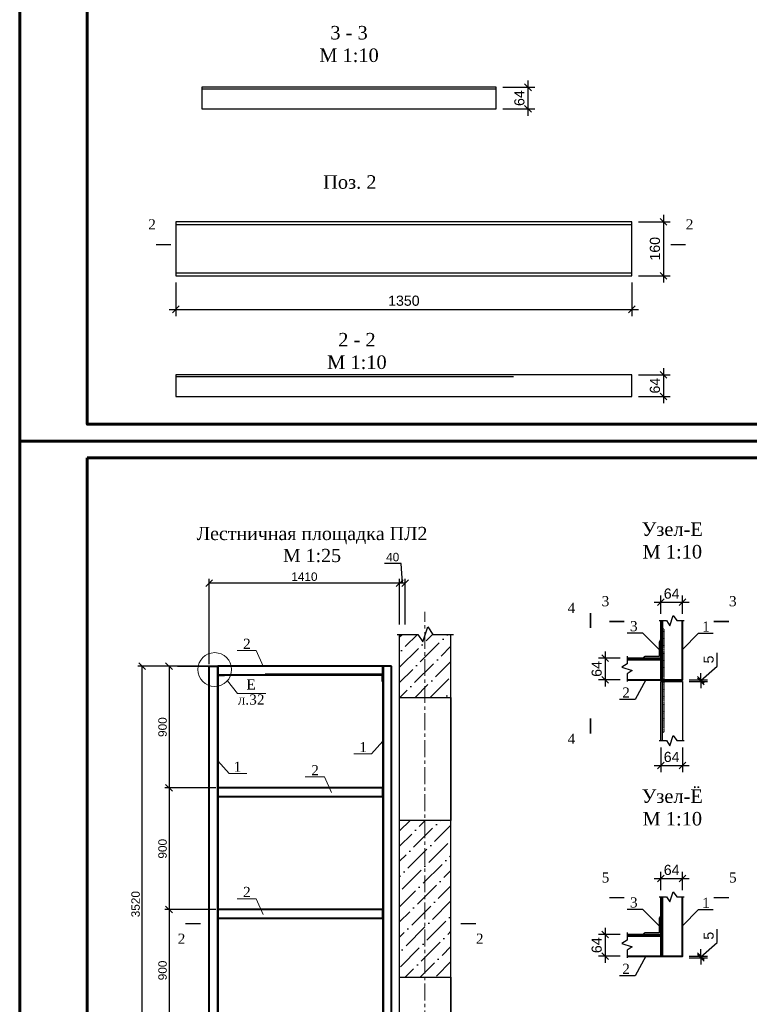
# Model space of a CAD drawing. Header units: millimetres. Extents: x 2063114 to 14983986, y -126020516 to 213791.
# Tile 189 of 256: x 2320392 to 2341999, y -1427666 to -1398533. Entities that reach past the tile are written whole.
import ezdxf
from ezdxf.enums import TextEntityAlignment as Align

# ---------------------------------------------------------------- set-up
doc = ezdxf.new("R2010")
doc.units = ezdxf.units.MM
doc.linetypes.add('ACAD_ISO03W100', pattern=[30, 12, -18])
doc.linetypes.add('CENTERX2', pattern=[4, 2.5, -0.5, 0.5, -0.5])
doc.layers.get('Defpoints').update_dxf_attribs({"color": 6, "lineweight": 35})
for name, color, linetype, lineweight in [('.', 7, 'Continuous', 15), ('0_Ном._пера__7', 7, 'Continuous', 30), ('АСО-оси', 24, 'CENTERX2', 20), ('Текст', 7, 'Continuous', 15), ('Фундаменты', 252, 'Continuous', 25)]:
    doc.layers.add(name, color=color, linetype=linetype, lineweight=lineweight)
doc.layers.add('_print', color=6, linetype='Continuous', lineweight=60, plot=False)
doc.styles.get("Standard").update_dxf_attribs({"font": 'arial.ttf'})
doc.styles.add('TIMES', font='times.ttf')
doc.styles.add('Times New Roman', font='times.ttf')
doc.styles.add('СГЕНЕРИР_СТИЛЬ_2', font='timesbd.ttf')
doc.dimstyles.new('10', dxfattribs={"dimtxt": 300, "dimasz": 200, "dimexe": 200, "dimexo": 200, "dimgap": 100, "dimtad": 1, "dimlfac": 0.1, "dimtxsty": 'Standard', "dimblk": 'OBLIQUE', "dimcen": 200, "dimdle": 200, "dimclrd": 256, "dimclre": 256, "dimclrt": 256, "dimadec": 0, "dimazin": 0, "dimtfac": 1, "dimtmove": 0, "dimatfit": 3, "dimldrblk": 'OBLIQUE', "dimfxl": 1, "dimlwd": -1, "dimlwe": -1, "dimarcsym": 0})
doc.dimstyles.new('25', dxfattribs={"dimscale": 100, "dimtxt": 2.5, "dimasz": 2, "dimexe": 1.25, "dimexo": 0.625, "dimtad": 1, "dimdec": 0, "dimlfac": 0.25, "dimtxsty": 'Standard', "dimblk": 'OBLIQUE', "dimcen": 2, "dimdle": 0.008, "dimclrd": 256, "dimclre": 256, "dimclrt": 256, "dimadec": 0, "dimazin": 0, "dimtfac": 1, "dimtdec": 0, "dimtmove": 1, "dimatfit": 2, "dimfxl": 1.25, "dimarcsym": 0})

# ---------------------------------------------------------------- blocks, each defined once
blk = doc.blocks.new('_Oblique')
at = {"color": 0, "linetype": 'ByBlock', "lineweight": -2}
blk.add_line((-0.5, -0.5), (0.5, 0.5), dxfattribs=at)
blk = doc.blocks.new('*D804')
at = {"transparency": 16777216}
for p, q in [((2325019, -1406311), (2325019, -1407304)), ((2338519, -1406311), (2338519, -1407304)), ((2324819, -1407104), (2338719, -1407104))]:
    blk.add_line(p, q, dxfattribs=at)
at = {"layer": 'Defpoints', "color": 0, "lineweight": 30, "transparency": 16777216}
for p in [(2325019, -1406111), (2338519, -1406111), (2338519, -1407104)]:
    blk.add_point(p, dxfattribs=at)
at = {"transparency": 16777216, "xscale": 200, "yscale": 200, "zscale": 200, "rotation": 180}
blk.add_blockref('_Oblique', (2325019, -1407104), dxfattribs=at)
at = {"transparency": 16777216, "xscale": 200, "yscale": 200, "zscale": 200}
blk.add_blockref('_Oblique', (2338519, -1407104), dxfattribs=at)
at = {"transparency": 16777216, "insert": (2331769, -1406850), "char_height": 300, "attachment_point": 5}
blk.add_mtext('1350', dxfattribs=at)
blk = doc.blocks.new('*D763')
at = {"transparency": 16777216}
for p, q in [((2339458, -1404311), (2339458, -1406311)), ((2338719, -1404511), (2339658, -1404511)), ((2338719, -1406111), (2339658, -1406111))]:
    blk.add_line(p, q, dxfattribs=at)
at = {"layer": 'Defpoints', "color": 0, "lineweight": 30, "transparency": 16777216}
for p in [(2338519, -1404511), (2338519, -1406111), (2339458, -1406111)]:
    blk.add_point(p, dxfattribs=at)
at = {"transparency": 16777216, "xscale": 200, "yscale": 200, "zscale": 200}
for p, rotation in [((2339458, -1404511), 90), ((2339458, -1406111), 270)]:
    blk.add_blockref('_Oblique', p, dxfattribs=dict(at, rotation=rotation))
at = {"transparency": 16777216, "insert": (2339205, -1405311), "char_height": 300, "attachment_point": 5, "rotation": 90}
blk.add_mtext('160', dxfattribs=at)
blk = doc.blocks.new('*D764')
at = {"transparency": 16777216}
for p, q in [((2339458, -1408842), (2339458, -1409882)), ((2338719, -1409042), (2339658, -1409042)), ((2338719, -1409682), (2339658, -1409682))]:
    blk.add_line(p, q, dxfattribs=at)
at = {"layer": 'Defpoints', "color": 0, "lineweight": 30, "transparency": 16777216}
for p in [(2338519, -1409042), (2338519, -1409682), (2339458, -1409682)]:
    blk.add_point(p, dxfattribs=at)
at = {"transparency": 16777216, "xscale": 200, "yscale": 200, "zscale": 200}
for p, rotation in [((2339458, -1409042), 90), ((2339458, -1409682), 270)]:
    blk.add_blockref('_Oblique', p, dxfattribs=dict(at, rotation=rotation))
at = {"transparency": 16777216, "insert": (2339205, -1409362), "char_height": 300, "attachment_point": 5, "rotation": 90}
blk.add_mtext('64', dxfattribs=at)
blk = doc.blocks.new('*D829')
at = {"transparency": 16777216}
for p, q in [((2335444, -1400334), (2335444, -1401374)), ((2334704, -1400534), (2335644, -1400534)), ((2334704, -1401174), (2335644, -1401174))]:
    blk.add_line(p, q, dxfattribs=at)
at = {"layer": 'Defpoints', "color": 0, "lineweight": 30, "transparency": 16777216}
for p in [(2334504, -1400534), (2334504, -1401174), (2335444, -1401174)]:
    blk.add_point(p, dxfattribs=at)
at = {"transparency": 16777216, "xscale": 200, "yscale": 200, "zscale": 200}
for p, rotation in [((2335444, -1400534), 90), ((2335444, -1401174), 270)]:
    blk.add_blockref('_Oblique', p, dxfattribs=dict(at, rotation=rotation))
at = {"transparency": 16777216, "insert": (2335191, -1400854), "char_height": 300, "attachment_point": 5, "rotation": 90}
blk.add_mtext('64', dxfattribs=at)
blk = doc.blocks.new('*D905')
at = {"layer": 'Defpoints', "color": 0, "linetype": 'Continuous', "lineweight": 30, "transparency": 16777216}
for p in [(2324016, -1417664), (2324814, -1417664), (2324814, -1431744)]:
    blk.add_point(p, dxfattribs=at)
at = {"layer": 'Текст', "linetype": 'Continuous', "lineweight": -2, "transparency": 16777216}
for p, q in [((2324752, -1417664), (2323891, -1417664)), ((2324016, -1431745), (2324016, -1417664)), ((2324752, -1431744), (2323891, -1431744))]:
    blk.add_line(p, q, dxfattribs=at)
at = {"layer": 'Текст', "linetype": 'Continuous', "lineweight": -2, "transparency": 16777216, "xscale": 200, "yscale": 200, "zscale": 200}
for p, rotation in [((2324016, -1417664), 90), ((2324016, -1431744), 270)]:
    blk.add_blockref('_Oblique', p, dxfattribs=dict(at, rotation=rotation))
at = {"layer": 'Текст', "linetype": 'Continuous', "transparency": 16777216, "insert": (2323825, -1424704), "char_height": 250, "attachment_point": 5, "rotation": 90}
blk.add_mtext('3520', dxfattribs=at)
blk = doc.blocks.new('*D906')
at = {"layer": 'Defpoints', "color": 0, "linetype": 'Continuous', "lineweight": 30, "transparency": 16777216}
for p in [(2326004, -1415205), (2331644, -1416492), (2326004, -1417664)]:
    blk.add_point(p, dxfattribs=at)
at = {"layer": 'Текст', "linetype": 'Continuous', "lineweight": -2, "transparency": 16777216}
for p, q in [((2331645, -1415205), (2326003, -1415205)), ((2326004, -1417602), (2326004, -1415080)), ((2331644, -1416429), (2331644, -1415080))]:
    blk.add_line(p, q, dxfattribs=at)
at = {"layer": 'Текст', "linetype": 'Continuous', "lineweight": -2, "transparency": 16777216, "xscale": 200, "yscale": 200, "zscale": 200, "rotation": 180}
blk.add_blockref('_Oblique', (2326004, -1415205), dxfattribs=at)
at = {"layer": 'Текст', "linetype": 'Continuous', "lineweight": -2, "transparency": 16777216, "xscale": 200, "yscale": 200, "zscale": 200}
blk.add_blockref('_Oblique', (2331644, -1415205), dxfattribs=at)
at = {"layer": 'Текст', "linetype": 'Continuous', "transparency": 16777216, "insert": (2328824, -1415015), "char_height": 250, "attachment_point": 5}
blk.add_mtext('1410', dxfattribs=at)
blk = doc.blocks.new('*D910')
at = {"layer": 'Defpoints', "color": 0, "linetype": 'Continuous', "lineweight": 30, "transparency": 16777216}
for p in [(2326260, -1417664), (2324814, -1421264), (2326260, -1421264)]:
    blk.add_point(p, dxfattribs=at)
at = {"layer": 'Текст', "linetype": 'Continuous', "lineweight": -2, "transparency": 16777216}
for p, q in [((2326197, -1417664), (2324689, -1417664)), ((2324814, -1417664), (2324814, -1421265)), ((2326197, -1421264), (2324689, -1421264))]:
    blk.add_line(p, q, dxfattribs=at)
at = {"layer": 'Текст', "linetype": 'Continuous', "lineweight": -2, "transparency": 16777216, "xscale": 200, "yscale": 200, "zscale": 200}
for p, rotation in [((2324814, -1417664), 90), ((2324814, -1421264), 270)]:
    blk.add_blockref('_Oblique', p, dxfattribs=dict(at, rotation=rotation))
at = {"layer": 'Текст', "linetype": 'Continuous', "transparency": 16777216, "insert": (2324624, -1419464), "char_height": 250, "attachment_point": 5, "rotation": 90}
blk.add_mtext('900', dxfattribs=at)
blk = doc.blocks.new('*D913')
at = {"layer": 'Defpoints', "color": 0, "lineweight": 30, "transparency": 16777216}
for p in [(2331644, -1415205), (2331644, -1416492), (2331804, -1416492)]:
    blk.add_point(p, dxfattribs=at)
at = {"layer": 'Текст', "lineweight": -2, "transparency": 16777216}
for p, q in [((2331684, -1414625), (2331192, -1414625)), ((2331724, -1415205), (2331684, -1414625)), ((2331805, -1415205), (2331643, -1415205)), ((2331644, -1416429), (2331644, -1415080)), ((2331804, -1416429), (2331804, -1415080))]:
    blk.add_line(p, q, dxfattribs=at)
at = {"layer": 'Текст', "lineweight": -2, "transparency": 16777216, "xscale": 200, "yscale": 200, "zscale": 200, "rotation": 180}
blk.add_blockref('_Oblique', (2331644, -1415205), dxfattribs=at)
at = {"layer": 'Текст', "lineweight": -2, "transparency": 16777216, "xscale": 200, "yscale": 200, "zscale": 200}
blk.add_blockref('_Oblique', (2331804, -1415205), dxfattribs=at)
at = {"layer": 'Текст', "transparency": 16777216, "insert": (2331438, -1414435), "char_height": 250, "attachment_point": 5}
blk.add_mtext('40', dxfattribs=at)
blk = doc.blocks.new('*D1112')
at = {"transparency": 16777216}
for p, q in [((2339378, -1416114), (2339378, -1415570)), ((2340018, -1416114), (2340018, -1415570)), ((2339178, -1415770), (2340218, -1415770))]:
    blk.add_line(p, q, dxfattribs=at)
at = {"layer": 'Defpoints', "color": 0, "lineweight": 30, "transparency": 16777216}
for p in [(2340018, -1415770), (2339378, -1416314), (2340018, -1416314)]:
    blk.add_point(p, dxfattribs=at)
at = {"transparency": 16777216, "xscale": 200, "yscale": 200, "zscale": 200, "rotation": 180}
blk.add_blockref('_Oblique', (2339378, -1415770), dxfattribs=at)
at = {"transparency": 16777216, "xscale": 200, "yscale": 200, "zscale": 200}
blk.add_blockref('_Oblique', (2340018, -1415770), dxfattribs=at)
at = {"transparency": 16777216, "insert": (2339698, -1415516), "char_height": 300, "attachment_point": 5}
blk.add_mtext('64', dxfattribs=at)
blk = doc.blocks.new('*D1113')
at = {"transparency": 16777216}
for p, q in [((2339378, -1420064), (2339378, -1420802)), ((2340018, -1420064), (2340018, -1420802)), ((2339178, -1420602), (2340218, -1420602))]:
    blk.add_line(p, q, dxfattribs=at)
at = {"layer": 'Defpoints', "color": 0, "lineweight": 30, "transparency": 16777216}
for p in [(2339378, -1419864), (2340018, -1419864), (2340018, -1420602)]:
    blk.add_point(p, dxfattribs=at)
at = {"transparency": 16777216, "xscale": 200, "yscale": 200, "zscale": 200, "rotation": 180}
blk.add_blockref('_Oblique', (2339378, -1420602), dxfattribs=at)
at = {"transparency": 16777216, "xscale": 200, "yscale": 200, "zscale": 200}
blk.add_blockref('_Oblique', (2340018, -1420602), dxfattribs=at)
at = {"transparency": 16777216, "insert": (2339698, -1420349), "char_height": 300, "attachment_point": 5}
blk.add_mtext('64', dxfattribs=at)
blk = doc.blocks.new('*D1114')
at = {"transparency": 16777216}
for p, q in [((2337733, -1417224), (2337733, -1418264)), ((2338178, -1417424), (2337533, -1417424)), ((2338178, -1418064), (2337533, -1418064))]:
    blk.add_line(p, q, dxfattribs=at)
at = {"layer": 'Defpoints', "color": 0, "lineweight": 30, "transparency": 16777216}
for p in [(2338378, -1417424), (2337733, -1418064), (2338378, -1418064)]:
    blk.add_point(p, dxfattribs=at)
at = {"transparency": 16777216, "xscale": 200, "yscale": 200, "zscale": 200}
for p, rotation in [((2337733, -1417424), 90), ((2337733, -1418064), 270)]:
    blk.add_blockref('_Oblique', p, dxfattribs=dict(at, rotation=rotation))
at = {"transparency": 16777216, "insert": (2337480, -1417744), "char_height": 300, "attachment_point": 5, "rotation": 90}
blk.add_mtext('64', dxfattribs=at)
blk = doc.blocks.new('*D1115')
at = {"transparency": 16777216}
for p, q in [((2341046, -1417663), (2341046, -1417264)), ((2340563, -1418089), (2341046, -1417663)), ((2340563, -1418064), (2340563, -1417864)), ((2340218, -1418064), (2340763, -1418064)), ((2340218, -1418114), (2340763, -1418114)), ((2340563, -1418064), (2340563, -1418114)), ((2340563, -1418064), (2340563, -1418114)), ((2340563, -1418114), (2340563, -1418314))]:
    blk.add_line(p, q, dxfattribs=at)
at = {"layer": 'Defpoints', "color": 0, "lineweight": 30, "transparency": 16777216}
for p in [(2340018, -1418064), (2340018, -1418114), (2340563, -1418114)]:
    blk.add_point(p, dxfattribs=at)
at = {"transparency": 16777216, "xscale": 200, "yscale": 200, "zscale": 200}
for p, rotation in [((2340563, -1418064), 270), ((2340563, -1418114), 90)]:
    blk.add_blockref('_Oblique', p, dxfattribs=dict(at, rotation=rotation))
at = {"transparency": 16777216, "insert": (2340794, -1417464), "char_height": 300, "attachment_point": 5, "rotation": 90}
blk.add_mtext('5', dxfattribs=at)
blk = doc.blocks.new('*D1125')
at = {"transparency": 16777216}
for p, q in [((2339178, -1423944), (2340218, -1423944)), ((2339378, -1424289), (2339378, -1423744)), ((2340018, -1424289), (2340018, -1423744))]:
    blk.add_line(p, q, dxfattribs=at)
at = {"layer": 'Defpoints', "color": 0, "lineweight": 30, "transparency": 16777216}
for p in [(2340018, -1423944), (2339378, -1424489), (2340018, -1424489)]:
    blk.add_point(p, dxfattribs=at)
at = {"transparency": 16777216, "xscale": 200, "yscale": 200, "zscale": 200, "rotation": 180}
blk.add_blockref('_Oblique', (2339378, -1423944), dxfattribs=at)
at = {"transparency": 16777216, "xscale": 200, "yscale": 200, "zscale": 200}
blk.add_blockref('_Oblique', (2340018, -1423944), dxfattribs=at)
at = {"transparency": 16777216, "insert": (2339698, -1423691), "char_height": 300, "attachment_point": 5}
blk.add_mtext('64', dxfattribs=at)
blk = doc.blocks.new('*D1126')
at = {"transparency": 16777216}
for p, q in [((2337733, -1425399), (2337733, -1426439)), ((2338178, -1425599), (2337533, -1425599)), ((2338178, -1426239), (2337533, -1426239))]:
    blk.add_line(p, q, dxfattribs=at)
at = {"layer": 'Defpoints', "color": 0, "lineweight": 30, "transparency": 16777216}
for p in [(2338378, -1425599), (2337733, -1426239), (2338378, -1426239)]:
    blk.add_point(p, dxfattribs=at)
at = {"transparency": 16777216, "xscale": 200, "yscale": 200, "zscale": 200}
for p, rotation in [((2337733, -1425599), 90), ((2337733, -1426239), 270)]:
    blk.add_blockref('_Oblique', p, dxfattribs=dict(at, rotation=rotation))
at = {"transparency": 16777216, "insert": (2337480, -1425919), "char_height": 300, "attachment_point": 5, "rotation": 90}
blk.add_mtext('64', dxfattribs=at)
blk = doc.blocks.new('*D1127')
at = {"transparency": 16777216}
for p, q in [((2341046, -1425838), (2341046, -1425439)), ((2340563, -1426264), (2341046, -1425838)), ((2340563, -1426239), (2340563, -1426039)), ((2340218, -1426239), (2340763, -1426239)), ((2340218, -1426289), (2340763, -1426289)), ((2340563, -1426239), (2340563, -1426289)), ((2340563, -1426239), (2340563, -1426289)), ((2340563, -1426289), (2340563, -1426489))]:
    blk.add_line(p, q, dxfattribs=at)
at = {"layer": 'Defpoints', "color": 0, "lineweight": 30, "transparency": 16777216}
for p in [(2340018, -1426239), (2340018, -1426289), (2340563, -1426289)]:
    blk.add_point(p, dxfattribs=at)
at = {"transparency": 16777216, "xscale": 200, "yscale": 200, "zscale": 200}
for p, rotation in [((2340563, -1426239), 270), ((2340563, -1426289), 90)]:
    blk.add_blockref('_Oblique', p, dxfattribs=dict(at, rotation=rotation))
at = {"transparency": 16777216, "insert": (2340794, -1425638), "char_height": 300, "attachment_point": 5, "rotation": 90}
blk.add_mtext('5', dxfattribs=at)
blk = doc.blocks.new('*D924')
at = {"layer": 'Defpoints', "color": 0, "lineweight": 30, "transparency": 16777216}
for p in [(2326260, -1421264), (2324814, -1424864), (2326260, -1424864)]:
    blk.add_point(p, dxfattribs=at)
at = {"layer": 'Текст', "lineweight": -2, "transparency": 16777216}
for p, q in [((2326197, -1421264), (2324689, -1421264)), ((2324814, -1421264), (2324814, -1424865)), ((2326197, -1424864), (2324689, -1424864))]:
    blk.add_line(p, q, dxfattribs=at)
at = {"layer": 'Текст', "lineweight": -2, "transparency": 16777216, "xscale": 200, "yscale": 200, "zscale": 200}
for p, rotation in [((2324814, -1421264), 90), ((2324814, -1424864), 270)]:
    blk.add_blockref('_Oblique', p, dxfattribs=dict(at, rotation=rotation))
at = {"layer": 'Текст', "transparency": 16777216, "insert": (2324624, -1423064), "char_height": 250, "attachment_point": 5, "rotation": 90}
blk.add_mtext('900', dxfattribs=at)
blk = doc.blocks.new('*D925')
at = {"layer": 'Defpoints', "color": 0, "lineweight": 30, "transparency": 16777216}
for p in [(2326260, -1424864), (2324814, -1428464), (2326260, -1428464)]:
    blk.add_point(p, dxfattribs=at)
at = {"layer": 'Текст', "lineweight": -2, "transparency": 16777216}
for p, q in [((2326197, -1424864), (2324689, -1424864)), ((2324814, -1424864), (2324814, -1428465)), ((2326197, -1428464), (2324689, -1428464))]:
    blk.add_line(p, q, dxfattribs=at)
at = {"layer": 'Текст', "lineweight": -2, "transparency": 16777216, "xscale": 200, "yscale": 200, "zscale": 200}
for p, rotation in [((2324814, -1424864), 90), ((2324814, -1428464), 270)]:
    blk.add_blockref('_Oblique', p, dxfattribs=dict(at, rotation=rotation))
at = {"layer": 'Текст', "transparency": 16777216, "insert": (2324624, -1426664), "char_height": 250, "attachment_point": 5, "rotation": 90}
blk.add_mtext('900', dxfattribs=at)
blk = doc.blocks.new('*U1590')
at = {"color": 0, "ltscale": 25}
blk.add_lwpolyline([(-59400, 42000), (0, 42000), (0, 0), (-59400, 0)], close=True, dxfattribs=at)
at = {"color": 0, "lineweight": 60, "ltscale": 25}
blk.add_lwpolyline([(-57400, 41500), (-500, 41500), (-500, 500), (-57400, 500)], close=True, dxfattribs=at)

msp = doc.modelspace()

# ---------------------------------------------------------------- hatches: boundary and pattern name
at = {"layer": '.'}
h = msp.add_hatch(color=256, dxfattribs=at)
h.dxf.hatch_style = 1
h.paths.add_polyline_path([(2339377.61995, -1416887.13507), (2339355.87644, -1416908.75041), (2339338.60338, -1416934.8362, -0.239885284), (2339377.61995, -1416923.85271)])
h = msp.add_hatch(color=256, dxfattribs=at)
h.dxf.hatch_style = 1
h.paths.add_polyline_path([(2338879.22314, -1417400.50476, -0.1236050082), (2338888.60332, -1417384.8362), (2338862.51753, -1417402.10926), (2338840.90219, -1417423.85277), (2338877.61983, -1417423.85277, -0.1332954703)])
h = msp.add_hatch(color=256, dxfattribs=at)
h.dxf.hatch_style = 1
h.paths.add_polyline_path([(2339377.61995, -1425061.88016), (2339355.87644, -1425083.4955), (2339338.60338, -1425109.58129, -0.239885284), (2339377.61995, -1425098.5978)])
h = msp.add_hatch(color=256, dxfattribs=at)
h.dxf.hatch_style = 1
h.paths.add_polyline_path([(2338879.22314, -1425575.24985, -0.1236050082), (2338888.60332, -1425559.58129), (2338862.51753, -1425576.85435), (2338840.90219, -1425598.59786), (2338877.61983, -1425598.59786, -0.1332954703)])
h = msp.add_hatch()
h.set_pattern_fill('ANSI36', color=253, scale=100)
h.set_pattern_definition([(45, (2581177.2, -1665668.04), (168.3798, 617.3926), [793.75, -158.75, 0, -158.75])])
h.paths.add_polyline_path([(2333163.73618, -1418584.34683), (2331643.73618, -1418584.34683), (2331643.73618, -1416719.85634), (2332178.73618, -1416719.85634), (2332328.73618, -1416944.85634), (2332478.73618, -1416494.85634), (2332628.73618, -1416719.85634), (2333163.73618, -1416719.85634)])
h = msp.add_hatch()
h.set_pattern_fill('ANSI36', color=253, scale=100)
h.set_pattern_definition([(45, (2690257, -1465340.26), (168.3798, 617.3926), [793.75, -158.75, 0, -158.75])])
h.paths.add_polyline_path([(2333163.73618, -1422224.34683), (2332393.84095, -1422224.34683), (2332393.84095, -1426864.34683), (2333163.73618, -1426864.34683)])
h.paths.add_polyline_path([(2332393.84095, -1422224.34683), (2331643.73618, -1422224.34683), (2331643.73618, -1426864.34683), (2332393.84095, -1426864.34683)])

# ---------------------------------------------------------------- linework, layer by layer
for p, q in [((2331643.73618, -1432916.81625), (2331643.73618, -1416719.85634)), ((2333163.73618, -1432916.81625), (2333163.73618, -1416719.85634)), ((2338377.61997, -1417473.85283), (2339377.61983, -1417473.85271)), ((2325068.38636, -1417664.34924), (2326012.35793, -1417664.34921)), ((2331147.73618, -1417900.34905), (2327659.73618, -1417900.34923)), ((2338377.61997, -1425648.59792), (2339377.61983, -1425648.5978))]:
    msp.add_line(p, q)
at = {"lineweight": 40}
for p, q in [((2338377.61997, -1417423.85283), (2339377.61983, -1417423.85271)), ((2338377.61997, -1418063.85288), (2339377.61983, -1418063.85277)), ((2338377.61997, -1425598.59792), (2339377.61983, -1425598.5978)), ((2338377.61997, -1426238.59797), (2339377.61983, -1426238.59786))]:
    msp.add_line(p, q, dxfattribs=at)
at = {"lineweight": 30}
for points in [[(2325784.48338, -1401173.8083), (2334504.48338, -1401173.8083), (2334504.48338, -1400533.8083), (2325784.48338, -1400533.8083)], [(2325018.60926, -1406110.51264), (2338518.60926, -1406110.51264), (2338518.60926, -1404510.51264), (2325018.60926, -1404510.51264)], [(2325018.60926, -1409681.72641), (2338518.60926, -1409681.72641), (2338518.60926, -1409041.72641), (2325018.60926, -1409041.72641)]]:
    msp.add_lwpolyline(points, close=True, dxfattribs=at)
for points in [[(2325784.48338, -1400583.8083), (2334504.48338, -1400583.8083)], [(2325018.60926, -1404594.51264), (2338518.60926, -1404594.51264)], [(2325018.60926, -1406026.51264), (2338518.60926, -1406026.51264)], [(2325018.60926, -1409091.72641), (2335018.60926, -1409091.72641)], [(2339327.62002, -1416313.85343), (2339547.61992, -1416313.85343), (2339647.61992, -1416463.85343), (2339747.61992, -1416163.85343), (2339847.61992, -1416313.85343), (2340067.61983, -1416313.85343)], [(2339427.54557, -1416313.85343), (2339427.52384, -1418063.85277)], [(2331568.73618, -1416719.85634), (2332178.73618, -1416719.85634), (2332328.73618, -1416944.85634), (2332478.73618, -1416494.85634), (2332628.73618, -1416719.85634), (2333238.73618, -1416719.85634)], [(2339327.61983, -1417167.60271), (2338848.83414, -1416688.81702), (2338381.72398, -1416688.81702)], [(2340017.61983, -1417167.60271), (2340496.40552, -1416688.81702), (2340929.37314, -1416688.81702)], [(2338377.61997, -1417363.85283), (2338377.61997, -1417588.85285), (2338227.61997, -1417688.85285), (2338527.61997, -1417788.85285), (2338377.61997, -1417888.85285), (2338377.61997, -1418113.85288)], [(2331167.69779, -1417664.34921), (2331167.69779, -1431744.34888)], [(2338933.29526, -1418063.85279), (2338619.19046, -1418651.55192), (2338152.08031, -1418651.55192)], [(2339427.58214, -1419863.85343), (2339427.52384, -1418113.85277)], [(2339327.61997, -1419863.85343), (2339547.6199, -1419863.85343), (2339647.6199, -1420013.85343), (2339747.6199, -1419713.85343), (2339847.6199, -1419863.85343), (2340067.61983, -1419863.85343)], [(2339327.62002, -1424488.59852), (2339547.61992, -1424488.59852), (2339647.61992, -1424638.59852), (2339747.61992, -1424338.59852), (2339847.61992, -1424488.59852), (2340067.61983, -1424488.59852)], [(2339427.54557, -1424488.59852), (2339427.52384, -1426238.59786)], [(2339327.61983, -1425342.3478), (2338848.83414, -1424863.56211), (2338381.72398, -1424863.56211)], [(2340017.61983, -1425342.3478), (2340496.40552, -1424863.56211), (2340929.37314, -1424863.56211)], [(2338377.61997, -1425538.59792), (2338377.61997, -1425763.59795), (2338227.61997, -1425863.59795), (2338527.61997, -1425963.59795), (2338377.61997, -1426063.59795), (2338377.61997, -1426288.59797)], [(2338933.29526, -1426238.59788), (2338619.19046, -1426826.29701), (2338152.08031, -1426826.29701)]]:
    msp.add_lwpolyline(points)
for points in [[(2324875.45837, -1405188.83337, 45, 45, 0), (2324425.45837, -1405188.83337, 45, 45, 0), (2324575.45837, -1405188.83337, 0, 60, 0), (2324575.45837, -1404888.83337, 0, 0, 0), (2324575.45837, -1404438.83337, 0, 0, 0)], [(2339665.98781, -1405188.83337, 45, 45, 0), (2340115.98781, -1405188.83337, 45, 45, 0), (2339965.98781, -1405188.83337, 0, 60, 0), (2339965.98781, -1404888.83337, 0, 0, 0), (2339965.98781, -1404438.83337, 0, 0, 0)], [(2338302.32581, -1416337.73202, 45, 45, 0), (2337852.32581, -1416337.73202, 45, 45, 0), (2338002.32581, -1416337.73202, 0, 60, 0), (2338002.32581, -1416037.73202, 0, 0, 0), (2338002.32581, -1415587.73202, 0, 0, 0)], [(2340946.09847, -1416337.73202, 45, 45, 0), (2341396.09847, -1416337.73202, 45, 45, 0), (2341246.09847, -1416337.73202, 0, 60, 0), (2341246.09847, -1416037.73202, 0, 0, 0), (2341246.09847, -1415587.73202, 0, 0, 0)], [(2337295.36131, -1416535.12321, 45, 45, 0), (2337295.36131, -1416085.12321, 45, 45, 0), (2337295.36131, -1416235.12321, 0, 60, 0), (2336995.36131, -1416235.12321, 0, 0, 0), (2336545.36131, -1416235.12321, 0, 0, 0)], [(2337295.36131, -1419209.14779, 45, 45, 0), (2337295.36131, -1419659.14779, 45, 45, 0), (2337295.36131, -1419509.14779, 0, 60, 0), (2336995.36131, -1419509.14779, 0, 0, 0), (2336545.36131, -1419509.14779, 0, 0, 0)], [(2338302.32581, -1424512.47711, 45, 45, 0), (2337852.32581, -1424512.47711, 45, 45, 0), (2338002.32581, -1424512.47711, 0, 60, 0), (2338002.32581, -1424212.47711, 0, 0, 0), (2338002.32581, -1423762.47711, 0, 0, 0)], [(2340946.09847, -1424512.47711, 45, 45, 0), (2341396.09847, -1424512.47711, 45, 45, 0), (2341246.09847, -1424512.47711, 0, 60, 0), (2341246.09847, -1424212.47711, 0, 0, 0), (2341246.09847, -1423762.47711, 0, 0, 0)], [(2325747.51196, -1425281.82964, 45, 45, 0), (2325297.51196, -1425281.82964, 45, 45, 0), (2325447.51196, -1425281.82964, 0, 60, 0), (2325447.51196, -1425581.82964, 0, 0, 0), (2325447.51196, -1426031.82964, 0, 0, 0)], [(2333451.82644, -1425281.82964, 45, 45, 0), (2333901.82644, -1425281.82964, 45, 45, 0), (2333751.82644, -1425281.82964, 0, 60, 0), (2333751.82644, -1425581.82964, 0, 0, 0), (2333751.82644, -1426031.82964, 0, 0, 0)]]:
    msp.add_lwpolyline(points, format="xyseb")
at = {"lineweight": 40}
for points in [[(2339377.62002, -1416313.85343), (2339377.61983, -1418063.85277), (2340017.61983, -1418063.85282), (2340017.61983, -1416313.85343)], [(2339377.62002, -1424488.59852), (2339377.61983, -1426238.59786), (2340017.61983, -1426238.59791), (2340017.61983, -1424488.59852)]]:
    msp.add_lwpolyline(points, dxfattribs=at)
at = {"linetype": 'ACAD_ISO03W100', "lineweight": 30, "ltscale": 0.1}
msp.add_lwpolyline([(2339427.52384, -1419613.85343), (2339477.42786, -1419613.85343), (2339477.42786, -1416563.85343), (2339427.52384, -1416563.85343)], close=True, dxfattribs=at)
at = {"lineweight": 30}
for points in [[(2339377.61983, -1416923.85271), (2339365.11983, -1416923.85271, 0.4142135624), (2339327.61983, -1416961.35271), (2339327.61983, -1417373.85271), (2338915.11983, -1417373.85271, 0.4142135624), (2338877.61983, -1417411.35271), (2338877.61983, -1417423.85271), (2339377.61983, -1417423.85271)], [(2326259.73618, -1418120.34955), (2326264.73618, -1418120.34955, 0.4142135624), (2326279.73618, -1418105.34955), (2326279.73618, -1417940.34955), (2326444.73618, -1417940.34955, 0.4142135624), (2326459.73618, -1417925.34955), (2326459.73618, -1417920.34955), (2326259.73618, -1417920.34955)], [(2331147.73618, -1418120.34905), (2331142.73618, -1418120.34905, -0.4142135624), (2331127.73618, -1418105.34905), (2331127.73618, -1417940.34905), (2330962.73618, -1417940.34905, -0.4142135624), (2330947.73618, -1417925.34905), (2330947.73618, -1417920.34905), (2331147.73618, -1417920.34905)], [(2339377.61983, -1425098.5978), (2339365.11983, -1425098.5978, 0.4142135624), (2339327.61983, -1425136.0978), (2339327.61983, -1425548.5978), (2338915.11983, -1425548.5978, 0.4142135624), (2338877.61983, -1425586.0978), (2338877.61983, -1425598.5978), (2339377.61983, -1425598.5978)]]:
    msp.add_lwpolyline(points, format="xyb", close=True, dxfattribs=at)
for points in [[(2339377.61983, -1416923.85271, 0.239885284), (2339338.60326, -1416934.8362), (2339355.87632, -1416908.75041), (2339377.61983, -1416887.13507)], [(2338877.61983, -1417423.85277, -0.239885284), (2338888.60332, -1417384.8362), (2338862.51753, -1417402.10926), (2338840.90219, -1417423.85277)], [(2339377.61983, -1425098.5978, 0.239885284), (2339338.60326, -1425109.58129), (2339355.87632, -1425083.4955), (2339377.61983, -1425061.88016)], [(2338877.61983, -1425598.59786, -0.239885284), (2338888.60332, -1425559.58129), (2338862.51753, -1425576.85435), (2338840.90219, -1425598.59786)]]:
    msp.add_lwpolyline(points, format="xyb", close=True)
at = {"lineweight": 40}
for points in [[(2326003.73618, -1431744.34916), (2326003.73618, -1417664.34921), (2326259.73648, -1417664.34923), (2326259.73618, -1431744.34919)], [(2326259.73618, -1417920.3485), (2331147.7362, -1417920.34899), (2331147.7362, -1417664.34897), (2326259.73621, -1417664.34848)], [(2331403.73618, -1417664.34921), (2331147.73618, -1417664.34921), (2331147.73618, -1431744.34888), (2331403.73618, -1431744.34888)], [(2326259.73627, -1421520.34849), (2331147.73629, -1421520.34899), (2331147.73629, -1421264.34897), (2326259.7363, -1421264.34847)], [(2326259.73637, -1425120.34849), (2331147.73638, -1425120.34899), (2331147.73638, -1424864.34897), (2326259.7364, -1424864.34847)]]:
    msp.add_lwpolyline(points, close=True, dxfattribs=at)
at = {"color": 0}
msp.add_lwpolyline([(2326239.77458, -1417664.34923), (2326239.73618, -1431744.34918)], dxfattribs=at)
at = {"lineweight": 30}
msp.add_lwpolyline([(2339377.61997, -1419863.85343), (2339377.62018, -1418113.85277), (2340017.61982, -1418113.85282), (2340017.61983, -1419863.85343)], dxfattribs=at)
for points in [[(2331643.73618, -1418584.34683), (2333163.73618, -1418584.34683), (2333163.73618, -1422224.34683), (2331643.73618, -1422224.34683)], [(2331643.73618, -1426864.34683), (2333163.73618, -1426864.34683), (2333163.73618, -1430504.34683), (2331643.73618, -1430504.34683)]]:
    msp.add_lwpolyline(points, close=True)
at = {"layer": '_print', "ltscale": 100}
for points in [[(2379792.08613, -1411001.43901), (2320392.08613, -1411001.43901), (2320392.08613, -1369001.43901), (2379792.08613, -1369001.43901)], [(2379792.08613, -1453001.43901), (2320392.08613, -1453001.43901), (2320392.08613, -1411001.43901), (2379792.08613, -1411001.43901)]]:
    msp.add_lwpolyline(points, close=True, dxfattribs=at)
at = {"layer": 'АСО-оси', "color": 1, "lineweight": 15, "ltscale": 200}
msp.add_line((2332393.84095, -1434751.04063), (2332393.84095, -1416053.98433), dxfattribs=at)
at = {"layer": 'Фундаменты', "color": 7, "linetype": 'Continuous', "lineweight": 20}
for points in [[(2327601.73626, -1417664.34924), (2327396.81562, -1417199.79817), (2326829.16295, -1417199.79839)], [(2326541.53865, -1418093.61764), (2326841.86972, -1418474.59171), (2327680.86972, -1418474.59171)], [(2331147.73612, -1419876.65418), (2330814.8904, -1420255.687), (2330285.66516, -1420255.68701)], [(2326259.73628, -1420458.56188), (2326592.58199, -1420837.59471), (2327121.80723, -1420837.59471)], [(2329621.06021, -1421403.05818), (2329416.13957, -1420938.50711), (2328848.48691, -1420938.50733)], [(2327601.73626, -1425006.12325), (2327396.81562, -1424541.57218), (2326829.16295, -1424541.5724)]]:
    msp.add_lwpolyline(points, dxfattribs=at)
msp.add_circle((2326166.92653, -1417761.75417), 500, dxfattribs=at)

# ---------------------------------------------------------------- block references
for p in [(2379792.08613, -1411001.43901), (2379792.08613, -1453001.43901)]:
    msp.add_blockref('*U1590', p)

# ---------------------------------------------------------------- texts
at = {"style": 'Times New Roman'}
for s, p in [('2', (2324425.45837, -1404738.83337)), ('4', (2336845.36131, -1416085.12321)), ('3', (2337852.32581, -1415887.73202)), ('5', (2337852.32581, -1424062.47711))]:
    msp.add_text(s, height=300, dxfattribs=at).set_placement(p, align=Align.RIGHT)
for s, p in [('2', (2340115.98781, -1404738.83337)), ('3', (2341396.09847, -1415887.73202)), ('5', (2341396.09847, -1424062.47711))]:
    msp.add_text(s, height=300, dxfattribs=at).set_placement(p)
for s, p in [('4', (2336845.36131, -1419659.14779)), ('2', (2325297.51196, -1425575.49299))]:
    msp.add_text(s, height=300, dxfattribs=at).set_placement(p, align=Align.TOP_RIGHT)
msp.add_text('2', height=300, dxfattribs=at).set_placement((2333901.82644, -1425575.49299), align=Align.TOP_LEFT)
at = {"color": 0, "insert": (2329049.28423, -1414064.80941), "char_height": 390, "width": 8069.8342184, "attachment_point": 5, "style": 'TIMES'}
msp.add_mtext('Лестничная площадка ПЛ2\\PМ 1:25', dxfattribs=at)
at = {"layer": '0_Ном._пера__7', "linetype": 'Continuous', "char_height": 400, "attachment_point": 5, "style": 'СГЕНЕРИР_СТИЛЬ_2'}
for s, insert in [('{\\fTimes New Roman|b0|i0|c204|p22;3 - 3\\PМ 1:10}', (2330144.48338, -1399255.46587)), ('{\\fTimes New Roman|b0|i0|c204|p22;Поз. 2}', (2330168.54895, -1403340.25948)), ('{\\fTimes New Roman|b0|i0|c204|p22;2 - 2\\PМ 1:10}', (2330378.40925, -1408339.26801)), ('{\\fTimes New Roman|b0|i0|c204|p22;Узел-Е\\P\\fTimes New Roman|b0|i0|c204|p18;\\C0;М 1:\\fTimes New Roman|b0|i0|c0|p18;10}', (2339718.54995, -1413946.74007)), ('{\\fTimes New Roman|b0|i0|c204|p22;Узел-Ё\\P\\fTimes New Roman|b0|i0|c204|p18;\\C0;М 1:\\fTimes New Roman|b0|i0|c0|p18;10}', (2339718.54995, -1421846.04649))]:
    msp.add_mtext(s, dxfattribs=dict(at, insert=insert))
at = {"layer": 'Фундаменты', "color": 7, "linetype": 'Continuous', "lineweight": 30, "char_height": 300, "attachment_point": 5, "style": 'TIMES'}
for s, insert in [('3', (2338577.69598, -1416479.40063)), ('2', (2327119.38792, -1416999.79839)), ('2', (2338348.05231, -1418442.13553)), ('1', (2330565.46309, -1420055.68703)), ('1', (2326842.0093, -1420637.59474)), ('2', (2329138.71188, -1420738.50733)), ('2', (2327119.38792, -1424341.5724)), ('3', (2338577.69598, -1424654.14572)), ('2', (2338348.05231, -1426616.88063))]:
    msp.add_mtext(s, dxfattribs=dict(at, insert=insert))
at = {"layer": 'Фундаменты', "color": 7, "linetype": 'Continuous', "lineweight": 30, "char_height": 300, "width": 44.1762719, "attachment_point": 5, "style": 'TIMES'}
for insert in [(2340714.75384, -1416488.81702), (2340714.75384, -1424663.56211)]:
    msp.add_mtext('1', dxfattribs=dict(at, insert=insert))
at = {"layer": 'Фундаменты', "color": 7, "insert": (2327245.13869, -1418051.97269), "char_height": 300, "width": 778.6395097, "attachment_point": 2, "line_spacing_factor": 0.895441, "style": 'TIMES'}
msp.add_mtext('Е л.{\\C1;32}', dxfattribs=at)

# ---------------------------------------------------------------- dimensions: what is measured, and where the dimension line sits
for base, p1, p2, picture, middle in [((2335443.6973, -1401173.8083), (2334504.48338, -1400533.8083), (2334504.48338, -1401173.8083), '*D829', (2335190.52541, -1400853.8083)), ((2339457.82318, -1406110.51264), (2338518.60926, -1404510.51264), (2338518.60926, -1406110.51264), '*D763', (2339204.65129, -1405310.51264)), ((2339457.82318, -1409681.72641), (2338518.60926, -1409041.72641), (2338518.60926, -1409681.72641), '*D764', (2339204.65129, -1409361.72641)), ((2337733.36191, -1418063.85288), (2338377.61997, -1417423.85283), (2338377.62004, -1418063.85288), '*D1114', (2337480.19002, -1417743.85285)), ((2337733.36191, -1426238.59797), (2338377.61997, -1425598.59792), (2338377.62004, -1426238.59797), '*D1126', (2337480.19002, -1425918.59795))]:
    dim = msp.add_linear_dim(base=base, p1=p1, p2=p2, angle=90, dimstyle='10')
    dim.commit()
    dim.dimension.update_dxf_attribs({"geometry": picture, "text_midpoint": middle})
for base, p1, p2, picture, middle in [((2338518.60926, -1407103.74847), (2325018.60926, -1406110.51264), (2338518.60926, -1406110.51264), '*D804', (2331768.60926, -1406850.47426)), ((2340017.61983, -1415769.55488), (2339377.62002, -1416313.85343), (2340017.61983, -1416313.85343), '*D1112', (2339697.61992, -1415516.38299)), ((2340017.61983, -1420601.70702), (2339377.61997, -1419863.85343), (2340017.61983, -1419863.85343), '*D1113', (2339697.6199, -1420348.53513)), ((2340017.61983, -1423944.29997), (2339377.62002, -1424488.59852), (2340017.61983, -1424488.59852), '*D1125', (2339697.61992, -1423691.12808))]:
    dim = msp.add_linear_dim(base=base, p1=p1, p2=p2, dimstyle='10')
    dim.commit()
    dim.dimension.update_dxf_attribs({"geometry": picture, "text_midpoint": middle})
for base, p1, p2, picture, middle in [((2340563.0701, -1418113.85282), (2340017.61983, -1418063.85282), (2340017.61982, -1418113.85282), '*D1115', (2341046.48588, -1417562.97293)), ((2340563.0701, -1426288.59791), (2340017.61983, -1426238.59791), (2340017.61982, -1426288.59791), '*D1127', (2341046.48588, -1425737.71803))]:
    dim = msp.add_linear_dim(base=base, p1=p1, p2=p2, angle=90, dimstyle='10', override={"dimtmove": 1})
    dim.commit()
    dim.dimension.update_dxf_attribs({"geometry": picture, "text_midpoint": middle, "dimtype": 160})
at = {"layer": 'Текст'}
dim = msp.add_linear_dim(base=(2331643.73618, -1415205.2267), p1=(2331803.73618, -1416491.88208), p2=(2331643.73618, -1416491.88213), dimstyle='25', dxfattribs=at)
dim.commit()
dim.dimension.update_dxf_attribs({"geometry": '*D913', "text_midpoint": (2331621.86367, -1414625.20256), "dimtype": 160})
at = {"layer": 'Текст', "color": 0, "linetype": 'Continuous'}
dim = msp.add_linear_dim(base=(2326003.73618, -1415205.2267), p1=(2331643.73618, -1416491.88213), p2=(2326003.73618, -1417664.34921), dimstyle='25', dxfattribs=at)
dim.commit()
dim.dimension.update_dxf_attribs({"geometry": '*D906', "text_midpoint": (2328823.73618, -1415015.08345)})
for base, p1, p2, picture, middle in [((2324015.58738, -1417664.34924), (2324814.38073, -1431744.3496), (2324814.38073, -1417664.34924), '*D905', (2323825.35887, -1424704.34942)), ((2324814.38073, -1421264.34847), (2326259.73649, -1417664.34923), (2326259.73643, -1421264.34847), '*D910', (2324624.23748, -1419464.34885))]:
    dim = msp.add_linear_dim(base=base, p1=p1, p2=p2, angle=90, dimstyle='25', dxfattribs=at)
    dim.commit()
    dim.dimension.update_dxf_attribs({"geometry": picture, "text_midpoint": middle})
at = {"layer": 'Текст'}
for base, p1, p2, picture, middle in [((2324814.38073, -1424864.34847), (2326259.73643, -1421264.34847), (2326259.7364, -1424864.34847), '*D924', (2324624.23748, -1423064.34847)), ((2324814.38073, -1428464.34847), (2326259.7364, -1424864.34847), (2326259.73649, -1428464.34847), '*D925', (2324624.23748, -1426664.34847))]:
    dim = msp.add_linear_dim(base=base, p1=p1, p2=p2, angle=90, dimstyle='25', dxfattribs=at)
    dim.commit()
    dim.dimension.update_dxf_attribs({"geometry": picture, "text_midpoint": middle})

doc.saveas('drawing.dxf')
